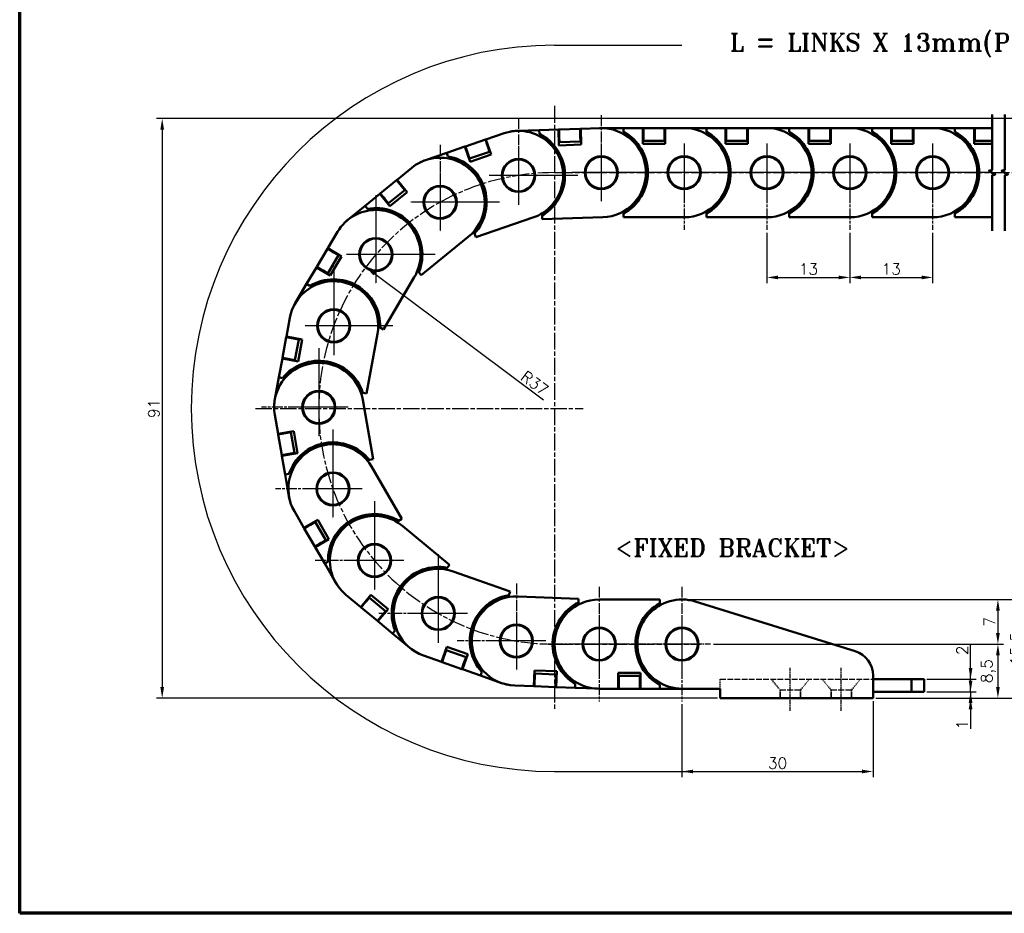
# Model space of a CAD drawing. Header units: millimetres. Extents: x 10 to 330, y 10 to 239.
# Tile 1 of 8: x 10 to 165, y 10 to 150. Entities that reach past the tile are written whole.
import ezdxf

# ---------------------------------------------------------------- set-up
doc = ezdxf.new("R2010")
doc.units = ezdxf.units.MM
doc.header["$LTSCALE"] = 0.3
doc.linetypes.add('CHAIN', pattern=[0.3543, 0.2362, -0.0295, 0.0591, -0.0295])
doc.linetypes.add('DASHED', pattern=[0.2068, 0.1655, -0.0413])
doc.layers.add('DIM', color=3, linetype='Continuous')
for name, color, linetype, lineweight in [('경계(ISO)', 7, 'Continuous', 70), ('기호(ISO)', 7, 'Continuous', 25), ('스케치 형상(ISO)', 7, 'Continuous', 25), ('외형선(ISO)', 7, 'Continuous', 50), ('은선 (ISO)', 2, 'DASHED', 35), ('절단선(ISO)', 1, 'Continuous', 50), ('중심 표식(ISO)', 1, 'CHAIN', 25), ('중심선(ISO)', 1, 'CHAIN', 25)]:
    doc.layers.add(name, color=color, linetype=linetype, lineweight=lineweight)
doc.styles.get("Standard").update_dxf_attribs({"font": 'romans.shx'})
doc.styles.add('주 문자 (ISO)', font='tahoma.ttf')
doc.dimstyles.new('ISO-25', dxfattribs={"dimscale": 0.7, "dimtxt": 2.5, "dimasz": 2.5, "dimexe": 1.25, "dimexo": 0.625, "dimtad": 1, "dimtxsty": 'Standard', "dimcen": 2.5, "dimclrt": 7, "dimadec": 0, "dimazin": 0, "dimtfac": 1, "dimtmove": 0, "dimatfit": 3, "dimfxl": 1, "dimarcsym": 0})

# ---------------------------------------------------------------- blocks, each defined once
blk = doc.blocks.new('FIX BRACKET')
at = {"layer": '기호(ISO)', "color": 2, "insert": (-25.49, 1.86), "char_height": 3.5, "attachment_point": 1, "style": '주 문자 (ISO)'}
blk.add_mtext('\\fRomanT|b0|i0;\\H3.5000;<FIXED BRACKET>', dxfattribs=at)
blk = doc.blocks.new('*D176')
at = {"layer": 'Defpoints', "color": 0, "transparency": 16777216}
for p in [(64.3, 111.42), (93.93, 89.26)]:
    blk.add_point(p, dxfattribs=at)
at = {"layer": 'DIM', "color": 0, "lineweight": -2, "transparency": 16777216}
blk.add_line((92.19, 90.56), (65.7, 110.37), dxfattribs=at)
at = {"layer": 'DIM', "color": 0, "transparency": 16777216}
blk.add_solid([(65.88, 110.6), (65.53, 110.14), (64.3, 111.42)], dxfattribs=at)
at = {"layer": 'DIM', "color": 7, "transparency": 16777216, "insert": (90.83, 93.22), "char_height": 1.75, "attachment_point": 5, "rotation": 323.2051}
blk.add_mtext('R37', dxfattribs=at)
blk = doc.blocks.new('*D189')
at = {"layer": 'Defpoints', "color": 0, "transparency": 16777216}
for p in [(113.93, 59.26), (118.43, 52.26), (163.51, 52.26)]:
    blk.add_point(p, dxfattribs=at)
at = {"layer": 'DIM', "color": 0, "lineweight": -2, "transparency": 16777216}
for p, q in [((114.37, 59.26), (164.39, 59.26)), ((163.51, 57.51), (163.51, 54.01)), ((118.87, 52.26), (164.39, 52.26))]:
    blk.add_line(p, q, dxfattribs=at)
at = {"layer": 'DIM', "color": 0, "transparency": 16777216}
for points in [[(163.22, 57.51), (163.8, 57.51), (163.51, 59.26)], [(163.22, 54.01), (163.8, 54.01), (163.51, 52.26)]]:
    blk.add_solid(points, dxfattribs=at)
at = {"layer": 'DIM', "color": 7, "transparency": 16777216, "insert": (162.2, 55.76), "char_height": 1.75, "attachment_point": 5, "rotation": 90}
blk.add_mtext('7', dxfattribs=at)
blk = doc.blocks.new('*D190')
at = {"layer": 'Defpoints', "color": 0, "transparency": 16777216}
for p in [(151.93, 46.76), (151.93, 44.76), (159.22, 44.76)]:
    blk.add_point(p, dxfattribs=at)
at = {"layer": 'DIM', "color": 0, "lineweight": -2, "transparency": 16777216}
for p, q in [((159.22, 48.51), (159.22, 52.3)), ((152.37, 46.76), (160.09, 46.76)), ((159.22, 44.76), (159.22, 46.76)), ((152.37, 44.76), (160.09, 44.76)), ((159.22, 43.01), (159.22, 41.26))]:
    blk.add_line(p, q, dxfattribs=at)
at = {"layer": 'DIM', "color": 0, "transparency": 16777216}
for points in [[(158.93, 48.51), (159.51, 48.51), (159.22, 46.76)], [(158.93, 43.01), (159.51, 43.01), (159.22, 44.76)]]:
    blk.add_solid(points, dxfattribs=at)
at = {"layer": 'DIM', "color": 7, "transparency": 16777216, "insert": (157.91, 51.28), "char_height": 1.75, "attachment_point": 5, "rotation": 90}
blk.add_mtext('2', dxfattribs=at)
blk = doc.blocks.new('*D191')
at = {"layer": 'Defpoints', "color": 0, "transparency": 16777216}
for p in [(143.93, 43.76), (151.93, 44.76), (159.22, 44.76)]:
    blk.add_point(p, dxfattribs=at)
at = {"layer": 'DIM', "color": 0, "lineweight": -2, "transparency": 16777216}
for p, q in [((159.22, 46.51), (159.22, 48.26)), ((144.37, 43.76), (160.09, 43.76)), ((152.37, 44.76), (160.09, 44.76)), ((159.22, 44.76), (159.22, 43.76)), ((159.22, 42.01), (159.22, 38.97))]:
    blk.add_line(p, q, dxfattribs=at)
at = {"layer": 'DIM', "color": 0, "transparency": 16777216}
for points in [[(158.93, 46.51), (159.51, 46.51), (159.22, 44.76)], [(158.93, 42.01), (159.51, 42.01), (159.22, 43.76)]]:
    blk.add_solid(points, dxfattribs=at)
at = {"layer": 'DIM', "color": 7, "transparency": 16777216, "insert": (157.91, 39.61), "char_height": 1.75, "attachment_point": 5, "rotation": 90}
blk.add_mtext('1', dxfattribs=at)
blk = doc.blocks.new('*D192')
at = {"layer": 'Defpoints', "color": 0, "transparency": 16777216}
for p in [(118.43, 52.26), (143.93, 43.76), (163.51, 43.76)]:
    blk.add_point(p, dxfattribs=at)
at = {"layer": 'DIM', "color": 0, "lineweight": -2, "transparency": 16777216}
for p, q in [((118.87, 52.26), (164.39, 52.26)), ((163.51, 50.51), (163.51, 45.51)), ((144.37, 43.76), (164.39, 43.76))]:
    blk.add_line(p, q, dxfattribs=at)
at = {"layer": 'DIM', "color": 0, "transparency": 16777216}
for points in [[(163.22, 50.51), (163.8, 50.51), (163.51, 52.26)], [(163.22, 45.51), (163.8, 45.51), (163.51, 43.76)]]:
    blk.add_solid(points, dxfattribs=at)
at = {"layer": 'DIM', "color": 7, "transparency": 16777216, "insert": (162.03, 48.01), "char_height": 1.75, "attachment_point": 5, "rotation": 90}
blk.add_mtext('8,5', dxfattribs=at)
blk = doc.blocks.new('*D193')
at = {"layer": 'Defpoints', "color": 0, "transparency": 16777216}
for p in [(113.93, 59.26), (168.12, 59.26), (143.93, 43.76)]:
    blk.add_point(p, dxfattribs=at)
at = {"layer": 'DIM', "color": 0, "lineweight": -2, "transparency": 16777216}
for p, q in [((114.37, 59.26), (168.99, 59.26)), ((168.12, 45.51), (168.12, 57.51)), ((144.37, 43.76), (168.99, 43.76))]:
    blk.add_line(p, q, dxfattribs=at)
at = {"layer": 'DIM', "color": 0, "transparency": 16777216}
for points in [[(167.83, 57.51), (168.41, 57.51), (168.12, 59.26)], [(167.83, 45.51), (168.41, 45.51), (168.12, 43.76)]]:
    blk.add_solid(points, dxfattribs=at)
at = {"layer": 'DIM', "color": 7, "transparency": 16777216, "insert": (166.64, 51.51), "char_height": 1.75, "attachment_point": 5, "rotation": 90}
blk.add_mtext('15,5', dxfattribs=at)
blk = doc.blocks.new('*D194')
at = {"layer": 'Defpoints', "color": 0, "transparency": 16777216}
for p in [(143.93, 43.76), (113.93, 43.26), (143.93, 32.26)]:
    blk.add_point(p, dxfattribs=at)
at = {"layer": 'DIM', "color": 0, "lineweight": -2, "transparency": 16777216}
for p, q in [((143.93, 43.32), (143.93, 31.38)), ((113.93, 42.82), (113.93, 31.38)), ((115.68, 32.26), (142.18, 32.26))]:
    blk.add_line(p, q, dxfattribs=at)
at = {"layer": 'DIM', "color": 0, "transparency": 16777216}
for points in [[(115.68, 32.55), (115.68, 31.97), (113.93, 32.26)], [(142.18, 32.55), (142.18, 31.97), (143.93, 32.26)]]:
    blk.add_solid(points, dxfattribs=at)
at = {"layer": 'DIM', "color": 7, "transparency": 16777216, "insert": (128.93, 33.57), "char_height": 1.75, "attachment_point": 5}
blk.add_mtext('30', dxfattribs=at)
blk = doc.blocks.new('*D195')
at = {"layer": 'Defpoints', "color": 0, "transparency": 16777216}
for p in [(202.76, 134.76), (32.36, 43.76), (119.93, 43.76)]:
    blk.add_point(p, dxfattribs=at)
at = {"layer": 'DIM', "color": 0, "lineweight": -2, "transparency": 16777216}
for p, q in [((202.32, 134.76), (31.49, 134.76)), ((32.36, 133.01), (32.36, 45.51)), ((119.49, 43.76), (31.49, 43.76))]:
    blk.add_line(p, q, dxfattribs=at)
at = {"layer": 'DIM', "color": 0, "transparency": 16777216}
for points in [[(32.07, 133.01), (32.65, 133.01), (32.36, 134.76)], [(32.07, 45.51), (32.65, 45.51), (32.36, 43.76)]]:
    blk.add_solid(points, dxfattribs=at)
at = {"layer": 'DIM', "color": 7, "transparency": 16777216, "insert": (31.05, 89.26), "char_height": 1.75, "attachment_point": 5, "rotation": 90}
blk.add_mtext('91', dxfattribs=at)
blk = doc.blocks.new('*D196')
at = {"layer": 'Defpoints', "color": 0, "transparency": 16777216}
for p in [(127.27, 117.26), (140.27, 117.26), (140.27, 109.81)]:
    blk.add_point(p, dxfattribs=at)
at = {"layer": 'DIM', "color": 0, "lineweight": -2, "transparency": 16777216}
for p, q in [((127.27, 116.82), (127.27, 108.93)), ((140.27, 116.82), (140.27, 108.93)), ((129.02, 109.81), (138.52, 109.81))]:
    blk.add_line(p, q, dxfattribs=at)
at = {"layer": 'DIM', "color": 0, "transparency": 16777216}
for points in [[(129.02, 110.1), (129.02, 109.52), (127.27, 109.81)], [(138.52, 110.1), (138.52, 109.52), (140.27, 109.81)]]:
    blk.add_solid(points, dxfattribs=at)
at = {"layer": 'DIM', "color": 7, "transparency": 16777216, "insert": (133.77, 111.12), "char_height": 1.75, "attachment_point": 5}
blk.add_mtext('13', dxfattribs=at)
blk = doc.blocks.new('*D197')
at = {"layer": 'Defpoints', "color": 0, "transparency": 16777216}
for p in [(140.27, 117.26), (153.27, 117.26), (153.27, 109.81)]:
    blk.add_point(p, dxfattribs=at)
at = {"layer": 'DIM', "color": 0, "lineweight": -2, "transparency": 16777216}
for p, q in [((140.27, 116.82), (140.27, 108.93)), ((153.27, 116.82), (153.27, 108.93)), ((142.02, 109.81), (151.52, 109.81))]:
    blk.add_line(p, q, dxfattribs=at)
at = {"layer": 'DIM', "color": 0, "transparency": 16777216}
for points in [[(142.02, 110.1), (142.02, 109.52), (140.27, 109.81)], [(151.52, 110.1), (151.52, 109.52), (153.27, 109.81)]]:
    blk.add_solid(points, dxfattribs=at)
at = {"layer": 'DIM', "color": 7, "transparency": 16777216, "insert": (146.77, 111.12), "char_height": 1.75, "attachment_point": 5}
blk.add_mtext('13', dxfattribs=at)

msp = doc.modelspace()

# ---------------------------------------------------------------- linework, layer by layer
at = {"layer": '경계(ISO)'}
for p, q in [((10, 10), (10, 231.6)), ((330, 10), (10, 10))]:
    msp.add_line(p, q, dxfattribs=at)
at = {"layer": '스케치 형상(ISO)', "color": 3}
for p, q in [((93.931, 146.257), (113.931, 146.257)), ((93.931, 32.257), (116.767, 32.257))]:
    msp.add_line(p, q, dxfattribs=at)
at = {"layer": '스케치 형상(ISO)', "color": 1, "linetype": 'CHAIN', "lineweight": 25, "ltscale": 37.227261}
msp.add_line((93.931, 136.739), (93.931, 41.774), dxfattribs=at)
at = {"layer": '스케치 형상(ISO)', "color": 1, "linetype": 'CHAIN', "ltscale": 40.30954}
msp.add_line((93.931, 126.257), (196.759, 126.257), dxfattribs=at)
at = {"layer": '스케치 형상(ISO)', "color": 1, "linetype": 'CHAIN', "lineweight": 25, "ltscale": 36.276402}
msp.add_line((47.02, 89.257), (98.431, 89.257), dxfattribs=at)
at = {"layer": '스케치 형상(ISO)', "color": 1, "linetype": 'CHAIN', "ltscale": 40.283569}
msp.add_line((93.931, 52.257), (116.767, 52.257), dxfattribs=at)
at = {"layer": '스케치 형상(ISO)', "color": 2, "linetype": 'DASHED', "lineweight": 25, "ltscale": 3.569479}
msp.add_line((119.931, 45.257), (119.931, 46.757), dxfattribs=at)
at = {"layer": '스케치 형상(ISO)', "color": 2, "linetype": 'DASHED', "lineweight": 25, "ltscale": 18.133463}
for p, q in [((119.931, 46.757), (143.931, 46.757)), ((129.331, 45.057), (132.531, 45.057)), ((137.331, 45.057), (140.531, 45.057))]:
    msp.add_line(p, q, dxfattribs=at)
at = {"layer": '스케치 형상(ISO)', "color": 3}
msp.add_arc((93.931, 89.257), 57, 90, 270, dxfattribs=at)
at = {"layer": '스케치 형상(ISO)', "color": 1, "linetype": 'CHAIN', "ltscale": 37.281876}
msp.add_arc((93.931, 89.257), 37, 90, 270, dxfattribs=at)
at = {"layer": '외형선(ISO)'}
for p, q in [((88.04, 132.818), (91.538, 132.935)), ((91.538, 132.935), (94.536, 133.035)), ((91.538, 132.935), (91.558, 132.342)), ((94.536, 133.035), (94.636, 133.039)), ((94.62, 130.537), (94.536, 133.035)), ((97.934, 133.149), (94.636, 133.039)), ((94.665, 132.189), (94.636, 133.039)), ((97.934, 133.149), (98.034, 133.152)), ((97.934, 133.149), (97.963, 132.3)), ((98.034, 133.152), (101.033, 133.253)), ((98.034, 133.152), (98.118, 130.654)), ((101.267, 133.257), (104.767, 133.257)), ((104.767, 133.257), (107.767, 133.257)), ((104.767, 133.257), (104.767, 132.663)), ((107.767, 133.257), (107.867, 133.257)), ((107.767, 130.757), (107.767, 133.257)), ((107.867, 132.407), (107.867, 133.257)), ((111.167, 133.257), (107.867, 133.257)), ((111.167, 133.257), (111.167, 132.407)), ((111.167, 133.257), (111.267, 133.257)), ((111.267, 133.257), (111.267, 130.757)), ((111.267, 133.257), (114.267, 133.257)), ((114.267, 133.257), (117.767, 133.257)), ((117.767, 133.257), (120.767, 133.257)), ((117.767, 133.257), (117.767, 132.663)), ((120.767, 133.257), (120.867, 133.257)), ((120.767, 130.757), (120.767, 133.257)), ((120.867, 132.407), (120.867, 133.257)), ((124.167, 133.257), (120.867, 133.257)), ((124.167, 133.257), (124.167, 132.407)), ((124.167, 133.257), (124.267, 133.257)), ((124.267, 133.257), (124.267, 130.757)), ((124.267, 133.257), (127.267, 133.257)), ((127.267, 133.257), (130.767, 133.257)), ((130.767, 133.257), (133.767, 133.257)), ((130.767, 133.257), (130.767, 132.663)), ((133.767, 133.257), (133.867, 133.257)), ((133.767, 130.757), (133.767, 133.257)), ((133.867, 132.407), (133.867, 133.257)), ((137.167, 133.257), (133.867, 133.257)), ((137.167, 133.257), (137.167, 132.407)), ((137.167, 133.257), (137.267, 133.257)), ((137.267, 133.257), (137.267, 130.757)), ((137.267, 133.257), (140.267, 133.257)), ((140.267, 133.257), (143.767, 133.257)), ((143.767, 133.257), (146.767, 133.257)), ((143.767, 133.257), (143.767, 132.663)), ((146.767, 133.257), (146.867, 133.257)), ((146.767, 130.757), (146.767, 133.257)), ((150.167, 133.257), (146.867, 133.257)), ((146.867, 132.407), (146.867, 133.257)), ((150.167, 133.257), (150.167, 132.407)), ((150.167, 133.257), (150.267, 133.257)), ((150.267, 133.257), (150.267, 130.757)), ((150.267, 133.257), (153.267, 133.257)), ((153.267, 133.257), (156.767, 133.257)), ((156.767, 133.257), (159.767, 133.257)), ((156.767, 133.257), (156.767, 132.663)), ((159.767, 133.257), (159.867, 133.257)), ((159.767, 130.757), (159.767, 133.257)), ((162.591, 133.257), (159.867, 133.257)), ((159.867, 132.407), (159.867, 133.257)), ((83.074, 131.439), (79.952, 130.37)), ((83.074, 131.439), (83.168, 131.471)), ((83.074, 131.439), (83.349, 130.635)), ((83.168, 131.471), (86.006, 132.443)), ((83.168, 131.471), (83.978, 129.106)), ((87.043, 132.713), (87.043, 132.712)), ((94.665, 132.189), (94.675, 131.889)), ((94.703, 131.04), (94.675, 131.889)), ((97.963, 132.3), (97.973, 132)), ((97.973, 132), (98.001, 131.15)), ((107.867, 132.407), (107.867, 132.107)), ((107.867, 131.257), (107.867, 132.107)), ((111.167, 132.407), (111.167, 132.107)), ((111.167, 132.107), (111.167, 131.257)), ((120.867, 132.407), (120.867, 132.107)), ((120.867, 131.257), (120.867, 132.107)), ((124.167, 132.407), (124.167, 132.107)), ((124.167, 132.107), (124.167, 131.257)), ((133.867, 132.407), (133.867, 132.107)), ((133.867, 131.257), (133.867, 132.107)), ((137.167, 132.407), (137.167, 132.107)), ((137.167, 132.107), (137.167, 131.257)), ((146.867, 132.407), (146.867, 132.107)), ((146.867, 131.257), (146.867, 132.107)), ((150.167, 132.407), (150.167, 132.107)), ((150.167, 132.107), (150.167, 131.257)), ((159.867, 132.407), (159.867, 132.107)), ((159.867, 131.257), (159.867, 132.107)), ((77.019, 129.365), (79.857, 130.337)), ((79.857, 130.337), (79.952, 130.37)), ((80.667, 127.972), (79.857, 130.337)), ((80.227, 129.566), (79.952, 130.37)), ((83.349, 130.635), (83.446, 130.351)), ((83.446, 130.351), (83.722, 129.547)), ((94.603, 131.036), (94.703, 131.04)), ((98.118, 130.654), (94.62, 130.537)), ((94.703, 131.04), (98.001, 131.15)), ((98.001, 131.15), (98.101, 131.154)), ((107.767, 131.257), (107.867, 131.257)), ((111.267, 130.757), (107.767, 130.757)), ((107.867, 131.257), (111.167, 131.257)), ((111.167, 131.257), (111.267, 131.257)), ((120.767, 131.257), (120.867, 131.257)), ((124.267, 130.757), (120.767, 130.757)), ((120.867, 131.257), (124.167, 131.257)), ((124.167, 131.257), (124.267, 131.257)), ((133.767, 131.257), (133.867, 131.257)), ((137.267, 130.757), (133.767, 130.757)), ((133.867, 131.257), (137.167, 131.257)), ((137.167, 131.257), (137.267, 131.257)), ((146.767, 131.257), (146.867, 131.257)), ((150.267, 130.757), (146.767, 130.757)), ((146.867, 131.257), (150.167, 131.257)), ((150.167, 131.257), (150.267, 131.257)), ((159.767, 131.257), (159.867, 131.257)), ((162.591, 130.757), (159.767, 130.757)), ((159.867, 131.257), (162.591, 131.257)), ((73.708, 128.231), (77.019, 129.365)), ((77.019, 129.365), (77.211, 128.804)), ((80.227, 129.566), (80.324, 129.282)), ((80.6, 128.478), (80.324, 129.282)), ((80.505, 128.445), (80.6, 128.478)), ((80.6, 128.478), (83.722, 129.547)), ((83.978, 129.106), (80.667, 127.972)), ((83.722, 129.547), (83.816, 129.579)), ((69.23, 125.143), (71.557, 127.037)), ((72.785, 127.84), (72.785, 127.839)), ((69.153, 125.08), (66.593, 122.996)), ((69.153, 125.08), (69.23, 125.143)), ((69.153, 125.08), (69.689, 124.421)), ((69.23, 125.143), (70.809, 123.204)), ((69.689, 124.421), (69.879, 124.188)), ((69.879, 124.188), (70.415, 123.529)), ((64.189, 121.039), (66.516, 122.933)), ((66.516, 122.933), (66.593, 122.996)), ((68.094, 120.994), (66.516, 122.933)), ((67.13, 122.337), (66.593, 122.996)), ((67.13, 122.337), (67.319, 122.105)), ((67.856, 121.445), (67.319, 122.105)), ((67.856, 121.445), (70.415, 123.529)), ((70.809, 123.204), (68.094, 120.994)), ((70.415, 123.529), (70.493, 123.592)), ((61.475, 118.83), (64.189, 121.039)), ((64.189, 121.039), (64.564, 120.579)), ((67.779, 121.382), (67.856, 121.445)), ((90.542, 119.198), (81.555, 116.121)), ((91.975, 119.879), (91.987, 119.536)), ((91.987, 119.536), (92.007, 118.943)), ((101.501, 119.261), (92.007, 118.943)), ((104.767, 120.195), (104.767, 119.851)), ((104.767, 119.851), (104.767, 119.257)), ((114.267, 119.257), (104.767, 119.257)), ((117.767, 120.195), (117.767, 119.851)), ((117.767, 119.851), (117.767, 119.257)), ((127.267, 119.257), (117.767, 119.257)), ((130.767, 120.195), (130.767, 119.851)), ((130.767, 119.851), (130.767, 119.257)), ((140.267, 119.257), (130.767, 119.257)), ((143.767, 120.195), (143.767, 119.851)), ((143.767, 119.851), (143.767, 119.257)), ((153.267, 119.257), (143.767, 119.257)), ((156.767, 120.195), (156.767, 119.85)), ((156.767, 119.85), (156.767, 119.257)), ((162.591, 119.257), (156.767, 119.257)), ((60.745, 118.143), (60.745, 118.142)), ((58.343, 114.384), (59.871, 116.966)), ((80.395, 116.18), (73.028, 110.182)), ((81.251, 117.007), (81.362, 116.682)), ((81.362, 116.682), (81.555, 116.121)), ((58.292, 114.298), (58.343, 114.384)), ((58.343, 114.384), (60.494, 113.111)), ((58.292, 114.298), (56.611, 111.459)), ((58.292, 114.298), (59.024, 113.865)), ((58.332, 110.44), (60.013, 113.28)), ((60.494, 113.111), (58.712, 110.099)), ((59.024, 113.865), (59.282, 113.713)), ((59.282, 113.713), (60.013, 113.28)), ((60.013, 113.28), (60.064, 113.366)), ((55.032, 108.791), (56.56, 111.373)), ((56.56, 111.373), (56.611, 111.459)), ((58.712, 110.099), (56.56, 111.373)), ((57.343, 111.026), (56.611, 111.459)), ((57.343, 111.026), (57.601, 110.873)), ((58.332, 110.44), (57.601, 110.873)), ((58.281, 110.354), (58.332, 110.44)), ((71.919, 109.835), (67.08, 101.66)), ((72.436, 110.909), (72.653, 110.643)), ((72.653, 110.643), (73.028, 110.182)), ((53.249, 105.779), (55.032, 108.791)), ((55.032, 108.791), (55.543, 108.489)), ((52.802, 104.882), (52.802, 104.882)), ((51.848, 100.523), (52.388, 103.474)), ((66.273, 102.137), (66.569, 101.962)), ((51.83, 100.425), (51.848, 100.523)), ((51.848, 100.523), (54.307, 100.073)), ((66.159, 100.952), (64.447, 91.607)), ((66.569, 101.962), (67.08, 101.66)), ((51.83, 100.425), (51.235, 97.179)), ((51.83, 100.425), (52.666, 100.272)), ((52.666, 100.272), (52.961, 100.218)), ((52.961, 100.218), (53.797, 100.065)), ((53.202, 96.819), (53.797, 100.065)), ((54.307, 100.073), (53.676, 96.63)), ((53.797, 100.065), (53.815, 100.163)), ((50.677, 94.13), (51.217, 97.081)), ((51.217, 97.081), (51.235, 97.179)), ((53.676, 96.63), (51.217, 97.081)), ((52.071, 97.026), (51.235, 97.179)), ((52.071, 97.026), (52.366, 96.972)), ((53.202, 96.819), (52.366, 96.972)), ((53.184, 96.72), (53.202, 96.819)), ((50.046, 90.687), (50.677, 94.13)), ((50.677, 94.13), (51.261, 94.023)), ((63.526, 91.776), (63.863, 91.714)), ((63.863, 91.714), (64.447, 91.607)), ((49.936, 89.691), (49.937, 89.69)), ((63.829, 90.624), (65.454, 81.264)), ((50.548, 85.272), (50.035, 88.228)), ((50.548, 85.272), (53.012, 85.7)), ((50.566, 85.174), (50.548, 85.272)), ((50.566, 85.174), (51.403, 85.319)), ((50.566, 85.174), (51.13, 81.923)), ((51.403, 85.319), (51.699, 85.371)), ((51.699, 85.371), (52.536, 85.516)), ((52.536, 85.516), (52.519, 85.615)), ((53.101, 82.265), (52.536, 85.516)), ((53.012, 85.7), (53.61, 82.252)), ((51.968, 82.068), (51.13, 81.923)), ((51.147, 81.824), (51.13, 81.923)), ((53.61, 82.252), (51.147, 81.824)), ((51.968, 82.068), (52.263, 82.119)), ((53.101, 82.265), (52.263, 82.119)), ((53.118, 82.166), (53.101, 82.265)), ((51.661, 78.868), (51.147, 81.824)), ((64.531, 81.103), (64.869, 81.162)), ((64.869, 81.162), (65.454, 81.264)), ((51.661, 78.868), (52.246, 78.97)), ((52.259, 75.42), (51.661, 78.868)), ((65.213, 80.128), (69.976, 71.908)), ((52.501, 74.447), (52.502, 74.447)), ((54.604, 70.512), (53.1, 73.108)), ((54.604, 70.512), (56.767, 71.766)), ((55.649, 71.002), (56.385, 71.429)), ((56.385, 71.429), (56.335, 71.515)), ((58.039, 68.573), (56.385, 71.429)), ((56.767, 71.766), (58.522, 68.738)), ((69.165, 71.438), (69.463, 71.61)), ((69.463, 71.61), (69.976, 71.908)), ((54.654, 70.426), (54.604, 70.512)), ((54.654, 70.426), (55.39, 70.852)), ((54.654, 70.426), (56.309, 67.571)), ((55.39, 70.852), (55.649, 71.002)), ((70.144, 70.758), (77.456, 64.693)), ((57.044, 67.997), (56.309, 67.571)), ((58.522, 68.738), (56.359, 67.484)), ((57.044, 67.997), (57.304, 68.147)), ((58.039, 68.573), (57.304, 68.147)), ((58.09, 68.487), (58.039, 68.573)), ((56.359, 67.484), (56.309, 67.571)), ((57.863, 64.888), (56.359, 67.484)), ((57.863, 64.888), (58.377, 65.186)), ((59.618, 61.86), (57.863, 64.888)), ((76.857, 63.971), (77.077, 64.236)), ((77.077, 64.236), (77.456, 64.693)), ((78.01, 63.672), (86.969, 60.511)), ((60.182, 61.031), (60.182, 61.031)), ((86.771, 59.951), (86.969, 60.511)), ((63.515, 58.067), (61.206, 59.982)), ((63.515, 58.067), (65.111, 59.991)), ((64.135, 58.657), (64.326, 58.888)), ((64.326, 58.888), (64.869, 59.543)), ((64.869, 59.543), (64.792, 59.606)), ((67.409, 57.436), (64.869, 59.543)), ((65.111, 59.991), (67.805, 57.757)), ((86.657, 59.626), (86.771, 59.951)), ((88.203, 59.74), (97.696, 59.383)), ((97.661, 58.446), (97.674, 58.79)), ((97.674, 58.79), (97.696, 59.383)), ((100.931, 59.257), (110.431, 59.257)), ((110.431, 58.663), (110.431, 59.257)), ((116.01, 58.941), (141.119, 51.131)), ((63.592, 58.003), (63.515, 58.067)), ((63.592, 58.003), (64.135, 58.657)), ((63.592, 58.003), (66.132, 55.896)), ((67.805, 57.757), (66.209, 55.833)), ((67.409, 57.436), (66.866, 56.782)), ((67.486, 57.372), (67.409, 57.436)), ((110.431, 58.319), (110.431, 58.663)), ((66.675, 56.551), (66.132, 55.896)), ((66.209, 55.833), (66.132, 55.896)), ((68.518, 53.917), (66.209, 55.833)), ((66.675, 56.551), (66.866, 56.782)), ((68.518, 53.917), (68.897, 54.374)), ((71.212, 51.683), (68.518, 53.917)), ((72.027, 51.1), (72.028, 51.1)), ((76.181, 49.471), (77.013, 51.829)), ((76.658, 50.523), (76.941, 51.324)), ((76.941, 51.324), (76.846, 51.357)), ((80.053, 50.226), (76.941, 51.324)), ((77.013, 51.829), (80.313, 50.664)), ((76.181, 49.471), (73.352, 50.47)), ((76.275, 49.438), (76.181, 49.471)), ((76.275, 49.438), (76.558, 50.24)), ((76.558, 50.24), (76.658, 50.523)), ((80.313, 50.664), (79.481, 48.307)), ((80.053, 50.226), (79.77, 49.425)), ((80.147, 50.193), (80.053, 50.226)), ((76.275, 49.438), (79.387, 48.34)), ((79.67, 49.142), (79.387, 48.34)), ((79.481, 48.307), (79.387, 48.34)), ((82.31, 47.309), (79.481, 48.307)), ((79.67, 49.142), (79.77, 49.425)), ((90.675, 45.637), (90.769, 48.136)), ((90.769, 48.136), (94.267, 48.004)), ((94.267, 48.004), (94.173, 45.506)), ((82.31, 47.309), (82.508, 47.868)), ((85.611, 46.144), (82.31, 47.309)), ((90.85, 47.632), (90.75, 47.636)), ((90.775, 45.634), (90.807, 46.483)), ((90.807, 46.483), (90.818, 46.783)), ((90.818, 46.783), (90.85, 47.632)), ((94.148, 47.508), (90.85, 47.632)), ((94.105, 46.359), (94.073, 45.51)), ((94.105, 46.359), (94.116, 46.659)), ((94.148, 47.508), (94.116, 46.659)), ((94.248, 47.504), (94.148, 47.508)), ((103.931, 45.257), (103.931, 47.757)), ((103.931, 47.757), (107.431, 47.757)), ((104.031, 47.257), (103.931, 47.257)), ((104.031, 46.407), (104.031, 47.257)), ((107.331, 47.257), (104.031, 47.257)), ((104.031, 46.107), (104.031, 46.407)), ((107.331, 47.257), (107.331, 46.407)), ((107.431, 47.257), (107.331, 47.257)), ((107.331, 46.107), (107.331, 46.407)), ((107.431, 47.757), (107.431, 45.257)), ((143.931, 47.312), (143.931, 43.757)), ((143.931, 46.757), (149.931, 46.757)), ((149.931, 46.757), (149.931, 44.757)), ((149.931, 46.757), (151.931, 46.757)), ((151.931, 46.757), (151.931, 44.757)), ((86.578, 45.879), (86.578, 45.879)), ((90.675, 45.637), (87.677, 45.75)), ((90.775, 45.634), (90.675, 45.637)), ((90.775, 45.634), (94.073, 45.51)), ((94.173, 45.506), (94.073, 45.51)), ((97.171, 45.393), (94.173, 45.506)), ((97.171, 45.393), (97.193, 45.986)), ((100.668, 45.262), (97.171, 45.393)), ((103.931, 45.257), (100.931, 45.257)), ((104.031, 45.257), (103.931, 45.257)), ((104.031, 45.257), (104.031, 46.107)), ((104.031, 45.257), (107.331, 45.257)), ((107.331, 46.107), (107.331, 45.257)), ((107.431, 45.257), (107.331, 45.257)), ((110.431, 45.257), (107.431, 45.257)), ((110.431, 45.257), (110.431, 45.851)), ((113.931, 45.257), (110.431, 45.257)), ((119.931, 45.257), (113.931, 45.257)), ((119.931, 43.757), (119.931, 45.257)), ((143.931, 43.757), (119.931, 43.757)), ((143.931, 44.757), (149.931, 44.757)), ((149.931, 44.757), (151.931, 44.757))]:
    msp.add_line(p, q, dxfattribs=at)
for centre, radius in [((88.274, 125.821), 2.6), ((88.274, 125.822), 2.5), ((101.267, 126.257), 2.6), ((101.267, 126.257), 2.5), ((114.267, 126.257), 2.6), ((114.267, 126.257), 2.5), ((127.267, 126.257), 2.6), ((127.267, 126.257), 2.5), ((140.267, 126.257), 2.6), ((140.267, 126.257), 2.5), ((153.267, 126.257), 2.6), ((153.267, 126.257), 2.5), ((75.976, 121.608), 2.6), ((75.976, 121.609), 2.5), ((65.895, 113.4), 2.6), ((65.894, 113.401), 2.5), ((59.274, 102.213), 2.6), ((59.273, 102.213), 2.5), ((56.932, 89.426), 2.6), ((56.931, 89.426), 2.5), ((59.157, 76.618), 2.6), ((59.156, 76.618), 2.5), ((65.675, 65.37), 2.6), ((65.675, 65.37), 2.5), ((75.681, 57.071), 2.6), ((75.681, 57.071), 2.5), ((87.94, 52.745), 2.6), ((87.94, 52.745), 2.5), ((100.931, 52.257), 2.6), ((100.931, 52.257), 2.5), ((113.931, 52.257), 2.6), ((113.931, 52.257), 2.5)]:
    msp.add_circle(centre, radius, dxfattribs=at)
for centre, radius, start, end in [((101.267, 126.257), 7, 89.99988, 92.22878), ((101.267, 126.257), 7, 271.9175, 91.9175), ((114.267, 126.257), 7, 269.99988, 89.99988), ((127.267, 126.257), 7, 269.99988, 89.99988), ((140.267, 126.257), 7, 269.99988, 89.99988), ((153.267, 126.257), 7, 269.99988, 89.99988), ((88.274, 125.821), 7, 288.90429, 108.90429), ((88.274, 125.822), 7, 91.9175, 100.13071), ((88.274, 125.822), 7.3, 300.56712, 63.26788), ((101.267, 126.257), 7.3, 298.6495, 61.35026), ((114.267, 126.257), 7.3, 298.6495, 61.35026), ((127.267, 126.257), 7.3, 298.6495, 61.35026), ((140.267, 126.257), 7.3, 298.6495, 61.35026), ((153.267, 126.257), 7.3, 298.6495, 61.35026), ((75.976, 121.608), 7, 309.14823, 129.14823), ((75.976, 121.609), 7.3, 317.55391, 80.25467), ((75.976, 121.609), 7, 108.90429, 117.1175), ((65.894, 113.401), 7.3, 337.79785, 100.4986), ((65.895, 113.4), 7, 329.37762, 149.37762), ((65.894, 113.401), 7, 129.14823, 137.36144), ((59.274, 102.213), 7, 349.62015, 169.62015), ((59.273, 102.213), 7.3, 358.02724, 120.728), ((59.273, 102.213), 7, 149.37762, 157.59083), ((56.932, 89.426), 7, 9.85179, 189.85179), ((56.931, 89.426), 7.3, 18.26977, 140.97053), ((56.931, 89.426), 7, 169.62015, 177.83336), ((59.157, 76.618), 7, 30.09207, 210.09207), ((59.156, 76.618), 7.3, 38.50141, 161.20217), ((59.156, 76.618), 7, 189.85179, 198.065), ((65.675, 65.37), 7.3, 58.74169, 181.44245), ((65.675, 65.37), 7, 50.32596, 230.32596), ((75.681, 57.071), 7.3, 78.97558, 201.67634), ((75.681, 57.071), 7, 70.56399, 250.56399), ((65.675, 65.37), 7, 210.09207, 218.30528), ((87.94, 52.745), 7.3, 99.21361, 221.91437), ((87.94, 52.745), 7, 87.84751, 267.84751), ((100.931, 52.257), 7.3, 116.49713, 239.19789), ((100.931, 52.257), 7, 90, 270), ((113.931, 52.257), 7, 72.72298, 270), ((113.931, 52.257), 7.3, 118.64962, 241.35038), ((75.681, 57.071), 7, 230.32596, 238.53917), ((139.931, 47.312), 4, 0, 72.72298), ((87.94, 52.745), 7, 250.56399, 258.7772)]:
    msp.add_arc(centre, radius, start, end, dxfattribs=at)
at = {"layer": '은선 (ISO)'}
for p, q in [((129.331, 45.057), (127.931, 46.757)), ((133.931, 46.757), (132.531, 45.057)), ((135.931, 46.757), (137.331, 45.057)), ((141.931, 46.757), (140.531, 45.057))]:
    msp.add_line(p, q, dxfattribs=at)
at = {"layer": '은선 (ISO)', "linetype": 'CHAIN', "ltscale": 9.443866}
for p, q in [((129.331, 43.757), (129.331, 45.057)), ((132.531, 43.757), (132.531, 45.057)), ((137.331, 43.757), (137.331, 45.057)), ((140.531, 43.757), (140.531, 45.057))]:
    msp.add_line(p, q, dxfattribs=at)
at = {"layer": '절단선(ISO)', "flags": 128}
for points in [[(162.591, 117.14), (162.591, 125.834), (163.091, 125.968), (162.091, 126.545), (162.591, 126.679), (162.591, 135.373)], [(164.591, 117.14), (164.591, 125.834), (165.091, 125.968), (164.091, 126.545), (164.591, 126.679), (164.591, 135.373)]]:
    msp.add_lwpolyline(points, dxfattribs=at)
at = {"layer": '중심 표식(ISO)', "linetype": 'CHAIN', "ltscale": 23.990969}
for p, q in [((88.274, 134.821), (88.274, 123.821)), ((101.267, 135.257), (101.267, 124.257)), ((101.267, 135.257), (101.267, 124.257)), ((75.976, 130.608), (75.976, 119.608)), ((114.267, 128.257), (114.267, 117.257)), ((127.267, 128.257), (127.267, 117.257)), ((140.267, 128.257), (140.267, 117.257)), ((153.267, 128.257), (153.267, 117.257)), ((97.574, 125.822), (86.274, 125.822)), ((97.274, 125.821), (86.274, 125.821)), ((110.267, 126.257), (99.267, 126.257)), ((110.567, 126.257), (99.267, 126.257)), ((123.267, 126.257), (112.267, 126.257)), ((123.567, 126.257), (112.267, 126.257)), ((136.267, 126.257), (125.267, 126.257)), ((136.567, 126.257), (125.267, 126.257)), ((149.267, 126.257), (138.267, 126.257)), ((149.567, 126.257), (138.267, 126.257)), ((162.267, 126.257), (151.267, 126.257)), ((162.567, 126.257), (151.267, 126.257)), ((65.894, 122.701), (65.894, 111.401)), ((65.895, 122.4), (65.895, 111.4)), ((85.276, 121.609), (73.976, 121.609)), ((84.976, 121.608), (73.976, 121.608)), ((75.194, 113.401), (63.894, 113.401)), ((74.895, 113.4), (63.895, 113.4)), ((59.273, 111.513), (59.273, 100.213)), ((59.274, 111.213), (59.274, 100.213)), ((68.573, 102.213), (57.273, 102.213)), ((68.274, 102.213), (57.274, 102.213)), ((56.931, 98.726), (56.931, 87.426)), ((56.932, 98.426), (56.932, 87.426)), ((58.932, 89.426), (47.932, 89.426)), ((59.156, 85.918), (59.156, 74.618)), ((59.157, 85.618), (59.157, 74.618)), ((61.157, 76.618), (50.157, 76.618)), ((65.675, 74.67), (65.675, 63.37)), ((65.675, 74.37), (65.675, 63.37)), ((67.675, 65.37), (56.375, 65.37)), ((67.675, 65.37), (56.675, 65.37)), ((75.681, 66.371), (75.681, 55.071)), ((75.681, 66.071), (75.681, 55.071)), ((87.94, 61.745), (87.94, 50.745)), ((100.931, 61.257), (100.931, 43.257)), ((113.931, 61.257), (113.931, 43.257)), ((113.931, 61.257), (113.931, 43.257)), ((113.931, 61.257), (113.931, 43.257)), ((77.681, 57.071), (66.381, 57.071)), ((77.681, 57.071), (66.681, 57.071)), ((89.94, 52.745), (78.64, 52.745)), ((89.94, 52.745), (78.94, 52.745)), ((102.931, 52.257), (91.631, 52.257)), ((102.931, 52.257), (91.931, 52.257)), ((115.931, 52.257), (104.631, 52.257)), ((115.931, 52.257), (104.931, 52.257)), ((115.931, 52.257), (104.931, 52.257)), ((115.931, 52.257), (104.931, 52.257))]:
    msp.add_line(p, q, dxfattribs=at)
at = {"layer": '중심 표식(ISO)', "linetype": 'CHAIN', "ltscale": 12.778786}
for p, q in [((88.274, 130.421), (88.274, 121.221)), ((101.267, 130.857), (101.267, 121.657)), ((114.267, 130.857), (114.267, 121.657)), ((127.267, 130.857), (127.267, 121.657)), ((140.267, 130.857), (140.267, 121.657)), ((153.267, 130.857), (153.267, 121.657)), ((75.976, 126.208), (75.976, 117.008)), ((92.874, 125.821), (83.674, 125.821)), ((105.867, 126.257), (96.667, 126.257)), ((118.867, 126.257), (109.667, 126.257)), ((131.867, 126.257), (122.667, 126.257)), ((144.867, 126.257), (135.667, 126.257)), ((157.867, 126.257), (148.667, 126.257)), ((80.576, 121.608), (71.376, 121.608)), ((65.895, 118), (65.895, 108.8)), ((70.495, 113.4), (61.295, 113.4)), ((59.274, 106.813), (59.274, 97.613)), ((63.874, 102.213), (54.674, 102.213)), ((56.932, 94.026), (56.932, 84.826)), ((61.532, 89.426), (52.332, 89.426)), ((59.157, 81.218), (59.157, 72.018)), ((63.757, 76.618), (54.557, 76.618)), ((65.675, 69.97), (65.675, 60.77)), ((70.275, 65.37), (61.075, 65.37)), ((75.681, 61.671), (75.681, 52.471)), ((87.94, 57.345), (87.94, 48.145)), ((80.281, 57.071), (71.081, 57.071)), ((100.931, 56.857), (100.931, 47.657)), ((92.54, 52.745), (83.34, 52.745)), ((105.531, 52.257), (96.331, 52.257))]:
    msp.add_line(p, q, dxfattribs=at)
at = {"layer": '중심 표식(ISO)', "linetype": 'CHAIN', "ltscale": 12.500983}
for p, q in [((88.274, 130.322), (88.274, 121.322)), ((101.267, 130.757), (101.267, 121.757)), ((114.267, 130.757), (114.267, 121.757)), ((127.267, 130.757), (127.267, 121.757)), ((140.267, 130.757), (140.267, 121.757)), ((153.267, 130.757), (153.267, 121.757)), ((75.976, 126.109), (75.976, 117.109)), ((92.774, 125.822), (83.774, 125.822)), ((105.767, 126.257), (96.767, 126.257)), ((118.767, 126.257), (109.767, 126.257)), ((131.767, 126.257), (122.767, 126.257)), ((144.767, 126.257), (135.767, 126.257)), ((157.767, 126.257), (148.767, 126.257)), ((80.476, 121.609), (71.476, 121.609)), ((65.894, 117.901), (65.894, 108.901)), ((70.394, 113.401), (61.394, 113.401)), ((59.273, 106.713), (59.273, 97.713)), ((63.773, 102.213), (54.773, 102.213)), ((56.931, 93.926), (56.931, 84.926)), ((61.431, 89.426), (52.431, 89.426)), ((59.156, 81.118), (59.156, 72.118)), ((63.656, 76.618), (54.656, 76.618)), ((65.675, 69.87), (65.675, 60.87)), ((70.175, 65.37), (61.175, 65.37)), ((75.681, 61.571), (75.681, 52.571)), ((87.94, 57.245), (87.94, 48.245)), ((80.181, 57.071), (71.181, 57.071)), ((100.931, 56.757), (100.931, 47.757)), ((113.931, 56.757), (113.931, 47.757)), ((92.44, 52.745), (83.44, 52.745)), ((105.431, 52.257), (96.431, 52.257)), ((118.431, 52.257), (109.431, 52.257))]:
    msp.add_line(p, q, dxfattribs=at)
at = {"layer": '중심 표식(ISO)', "linetype": 'CHAIN', "ltscale": 5.555937}
for p, q in [((101.267, 128.257), (101.267, 124.257)), ((114.267, 128.257), (114.267, 124.257)), ((127.267, 128.257), (127.267, 124.257)), ((140.267, 128.257), (140.267, 124.257)), ((153.267, 128.257), (153.267, 124.257)), ((88.274, 127.822), (88.274, 123.822)), ((88.274, 127.822), (88.274, 123.822)), ((90.274, 125.822), (86.274, 125.822)), ((103.267, 126.257), (99.267, 126.257)), ((75.976, 123.609), (75.976, 119.609)), ((75.976, 123.609), (75.976, 119.609)), ((77.976, 121.609), (73.976, 121.609)), ((65.894, 115.401), (65.894, 111.401)), ((67.894, 113.401), (63.894, 113.401)), ((59.273, 104.213), (59.273, 100.213)), ((61.273, 102.213), (57.273, 102.213)), ((56.931, 91.426), (56.931, 87.426)), ((58.931, 89.426), (54.931, 89.426)), ((58.931, 89.426), (54.931, 89.426)), ((59.156, 78.618), (59.156, 74.618)), ((61.156, 76.618), (57.156, 76.618)), ((61.156, 76.618), (57.156, 76.618)), ((65.675, 67.37), (65.675, 63.37)), ((67.675, 65.37), (63.675, 65.37)), ((75.681, 59.071), (75.681, 55.071)), ((77.681, 57.071), (73.681, 57.071)), ((87.94, 54.745), (87.94, 50.745)), ((87.94, 54.745), (87.94, 50.745)), ((100.931, 54.257), (100.931, 50.257)), ((113.931, 54.257), (113.931, 50.257)), ((89.94, 52.745), (85.94, 52.745))]:
    msp.add_line(p, q, dxfattribs=at)
at = {"layer": '중심선(ISO)', "linetype": 'CHAIN', "ltscale": 9.443866}
for p, q in [((130.931, 41.757), (130.931, 48.556)), ((138.931, 41.757), (138.931, 48.556))]:
    msp.add_line(p, q, dxfattribs=at)

# ---------------------------------------------------------------- block references
at = {"xscale": 0.8, "yscale": 0.8, "zscale": 0.8}
msp.add_blockref('FIX BRACKET', (123.808, 67.298), dxfattribs=at)

# ---------------------------------------------------------------- texts
at = {"layer": '기호(ISO)', "color": 2, "insert": (148.931, 146.257), "char_height": 2.8, "attachment_point": 5, "style": '주 문자 (ISO)'}
msp.add_mtext('\\fRomanT|b0|i0;\\H2.8000;L = LINKS X 13mm(PITCH)', dxfattribs=at)

# ---------------------------------------------------------------- dimensions: what is measured, and where the dimension line sits
at = {"layer": 'DIM'}
for base, p1, p2, picture, middle in [((32.362, 43.757), (202.759, 134.757), (119.931, 43.757), '*D195', (31.05, 89.257)), ((163.513, 52.257), (113.931, 59.257), (118.431, 52.257), '*D189', (162.2, 55.757)), ((168.12, 59.257), (143.931, 43.757), (113.931, 59.257), '*D193', (166.641, 51.507)), ((163.513, 43.757), (118.431, 52.257), (143.931, 43.757), '*D192', (162.034, 48.007))]:
    dim = msp.add_linear_dim(base=base, p1=p1, p2=p2, angle=90, dimstyle='ISO-25', dxfattribs=at)
    dim.commit()
    dim.dimension.update_dxf_attribs({"geometry": picture, "text_midpoint": middle})
for base, p1, p2, picture, middle in [((140.267, 109.808), (127.267, 117.257), (140.267, 117.257), '*D196', (133.767, 111.12)), ((153.267, 109.808), (140.267, 117.257), (153.267, 117.257), '*D197', (146.767, 111.12)), ((143.931, 32.257), (113.931, 43.257), (143.931, 43.757), '*D194', (128.931, 33.569))]:
    dim = msp.add_linear_dim(base=base, p1=p1, p2=p2, dimstyle='ISO-25', dxfattribs=at)
    dim.commit()
    dim.dimension.update_dxf_attribs({"geometry": picture, "text_midpoint": middle})
dim = msp.add_radius_dim(center=(93.931, 89.257), mpoint=(64.302, 111.418), dimstyle='ISO-25', dxfattribs=at)
dim.commit()
dim.dimension.update_dxf_attribs({"geometry": '*D176', "text_midpoint": (90.041, 92.166), "dimtype": 164})
for p1, picture, middle in [((151.931, 46.757), '*D190', (159.218, 51.278)), ((143.931, 43.757), '*D191', (159.218, 39.611))]:
    dim = msp.add_linear_dim(base=(159.218, 44.757), p1=p1, p2=(151.931, 44.757), angle=90, dimstyle='ISO-25', dxfattribs=at)
    dim.commit()
    dim.dimension.update_dxf_attribs({"geometry": picture, "text_midpoint": middle, "dimtype": 160})

doc.saveas('drawing.dxf')
